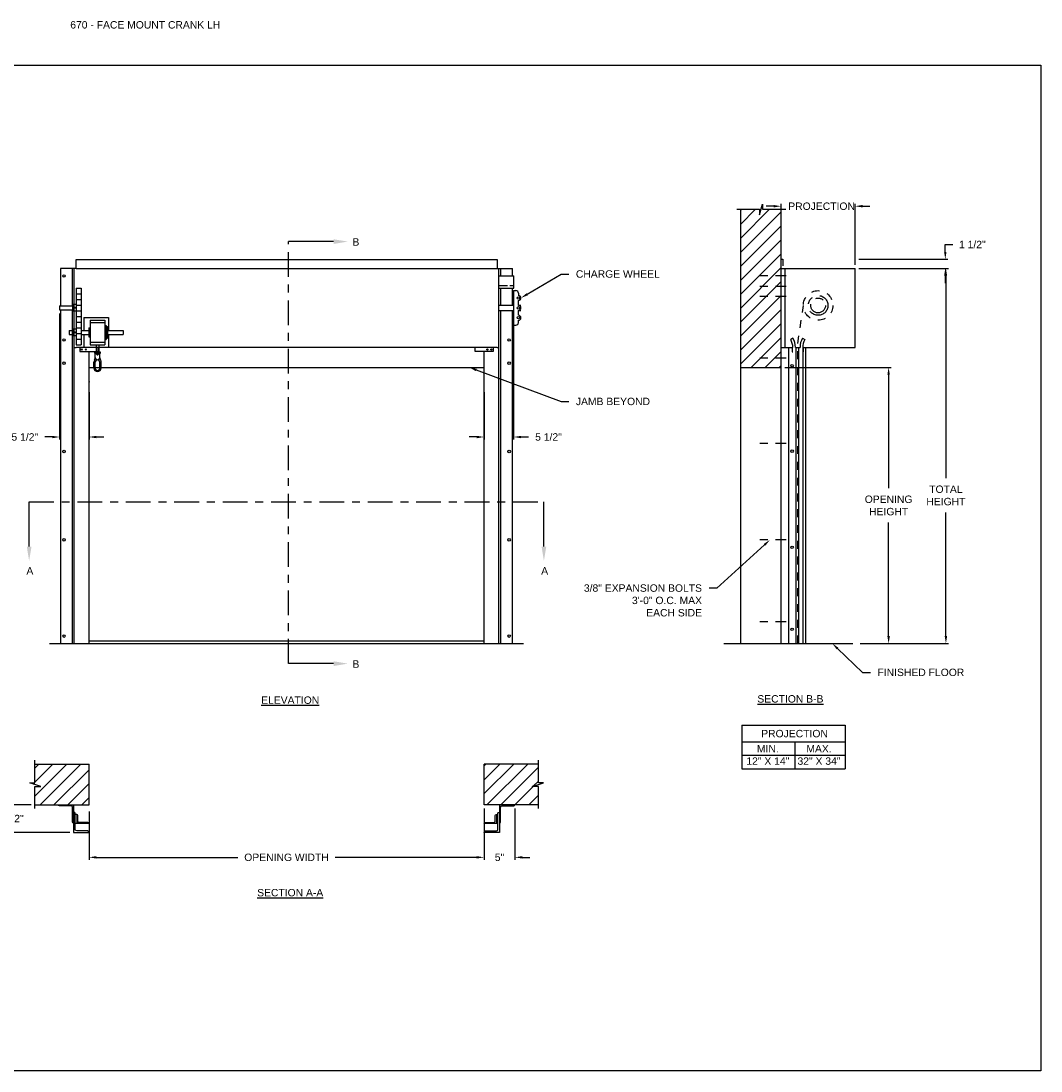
# Model space of a CAD drawing. Header units: inches. Extents: x 169.6 to 213.8, y 195 to 266.5.
# Tile 53 of 61: x 176.2 to 189.1, y 234.4 to 247.7. Entities that reach past the tile are written whole.
import ezdxf
from ezdxf import colors
from ezdxf.entities.mleader import LeaderData, LeaderLine
from ezdxf.math import Vec2, Vec3

# ---------------------------------------------------------------- set-up
doc = ezdxf.new("R2010")
doc.units = ezdxf.units.IN
doc.header["$LTSCALE"] = 0.25
doc.header["$MEASUREMENT"] = 0
for name, pattern in [('CENTER', [2, 1.25, -0.25, 0.25, -0.25]), ('CENTER2', [1.125, 0.75, -0.125, 0.125, -0.125]), ('HIDDEN', [0.375, 0.25, -0.125])]:
    doc.linetypes.add(name, pattern=pattern)
for name, color, linetype in [('ANNOTATIONS', 1, 'Continuous'), ('CRANK LH', 7, 'Continuous'), ('SECTION CUTS', 6, 'CENTER')]:
    doc.layers.add(name, color=color, linetype=linetype)
doc.styles.add('ARIAL', font='arial.ttf', dxfattribs={"height": 0.09375})
doc.styles.get("Standard").update_dxf_attribs({"font": 'romans.shx'})
doc.dimstyles.new('STANDARD$0', dxfattribs={"dimtxt": 0.09375, "dimasz": 0.09375, "dimexe": 0.03125, "dimexo": 0.046875, "dimgap": 0.09, "dimtad": 0, "dimtih": 1, "dimtoh": 1, "dimdec": 4, "dimzin": 0, "dimdsep": 46, "dimtxsty": 'ARIAL', "dimcen": 0.09, "dimadec": 0, "dimazin": 0, "dimtfac": 1, "dimtdec": 4, "dimtofl": 0, "dimtmove": 0, "dimatfit": 1, "dimfxl": 1, "dimtolj": 1, "dimtzin": 0, "dimarcsym": 0})
pattern_1 = [(45, (-16.66299, -18.75022), (-0.08838835, 0.08838835), [])]

# ---------------------------------------------------------------- blocks, each defined once
blk = doc.blocks.new('*D14')
at = {"layer": 'ANNOTATIONS', "color": 0, "lineweight": -2, "transparency": 16777216}
for p, q in [((176.668, 244.014), (176.668, 242.42)), ((177.04, 243.018), (177.04, 242.42)), ((176.574, 242.452), (176.48, 242.452)), ((177.134, 242.452), (177.228, 242.452))]:
    blk.add_line(p, q, dxfattribs=at)
at = {"layer": 'ANNOTATIONS', "color": 0, "transparency": 16777216}
for points in [[(176.574, 242.467), (176.574, 242.436), (176.668, 242.452)], [(177.134, 242.467), (177.134, 242.436), (177.04, 242.452)]]:
    blk.add_solid(points, dxfattribs=at)
at = {"layer": 'defpoints', "color": 0, "transparency": 16777216}
for p in [(176.668, 244.061), (177.04, 243.065), (176.668, 242.452)]:
    blk.add_point(p, dxfattribs=at)
at = {"layer": 'ANNOTATIONS', "color": 0, "transparency": 16777216, "insert": (176.227, 242.452), "char_height": 0.0938, "attachment_point": 5, "style": 'ARIAL'}
blk.add_mtext('\\A1;5 1/2"', dxfattribs=at)
blk = doc.blocks.new('*D15')
at = {"layer": 'ANNOTATIONS', "color": 0, "lineweight": -2, "transparency": 16777216}
for p, q in [((182.415, 244.009), (182.415, 242.42)), ((182.04, 243.018), (182.04, 242.42)), ((181.947, 242.452), (181.853, 242.452)), ((182.509, 242.452), (182.603, 242.452))]:
    blk.add_line(p, q, dxfattribs=at)
at = {"layer": 'ANNOTATIONS', "color": 0, "transparency": 16777216}
for points in [[(181.947, 242.467), (181.947, 242.436), (182.04, 242.452)], [(182.509, 242.467), (182.509, 242.436), (182.415, 242.452)]]:
    blk.add_solid(points, dxfattribs=at)
at = {"layer": 'defpoints', "color": 0, "transparency": 16777216}
for p in [(182.415, 244.056), (182.04, 243.065), (182.04, 242.452)]:
    blk.add_point(p, dxfattribs=at)
at = {"layer": 'ANNOTATIONS', "color": 0, "transparency": 16777216, "insert": (182.856, 242.452), "char_height": 0.0938, "attachment_point": 5, "style": 'ARIAL'}
blk.add_mtext('\\A1;5 1/2"', dxfattribs=at)
blk = doc.blocks.new('*D10')
at = {"layer": 'ANNOTATIONS', "color": 0, "lineweight": -2, "transparency": 16777216}
for p, q in [((176.044, 237.889), (176.044, 237.983)), ((176.306, 237.795), (176.013, 237.795)), ((176.798, 237.444), (176.013, 237.444)), ((176.044, 237.35), (176.044, 237.256))]:
    blk.add_line(p, q, dxfattribs=at)
at = {"layer": 'ANNOTATIONS', "color": 0, "transparency": 16777216}
for points in [[(176.029, 237.889), (176.06, 237.889), (176.044, 237.795)], [(176.029, 237.35), (176.06, 237.35), (176.044, 237.444)]]:
    blk.add_solid(points, dxfattribs=at)
at = {"layer": 'defpoints', "color": 0, "transparency": 16777216}
for p in [(176.353, 237.795), (176.044, 237.444), (176.845, 237.444)]:
    blk.add_point(p, dxfattribs=at)
at = {"layer": 'ANNOTATIONS', "color": 0, "transparency": 16777216, "insert": (176.044, 237.62), "char_height": 0.0938, "attachment_point": 5, "style": 'ARIAL'}
blk.add_mtext('\\A1;4 1/2"', dxfattribs=at)
blk = doc.blocks.new('*D11')
at = {"layer": 'ANNOTATIONS', "color": 0, "lineweight": -2, "transparency": 16777216}
for p, q in [((182.04, 237.749), (182.04, 237.098)), ((182.431, 237.749), (182.431, 237.098)), ((181.947, 237.129), (181.853, 237.129)), ((182.525, 237.129), (182.619, 237.129))]:
    blk.add_line(p, q, dxfattribs=at)
at = {"layer": 'ANNOTATIONS', "color": 0, "transparency": 16777216}
for points in [[(181.947, 237.145), (181.947, 237.114), (182.04, 237.129)], [(182.525, 237.145), (182.525, 237.114), (182.431, 237.129)]]:
    blk.add_solid(points, dxfattribs=at)
at = {"layer": 'defpoints', "color": 0, "transparency": 16777216}
for p in [(182.04, 237.795), (182.431, 237.795), (182.431, 237.129)]:
    blk.add_point(p, dxfattribs=at)
at = {"layer": 'ANNOTATIONS', "color": 0, "transparency": 16777216, "insert": (182.236, 237.129), "char_height": 0.0938, "attachment_point": 5, "style": 'ARIAL'}
blk.add_mtext('\\A1;5"', dxfattribs=at)
blk = doc.blocks.new('*D12')
at = {"layer": 'ANNOTATIONS', "color": 0, "lineweight": -2, "transparency": 16777216}
for p, q in [((185.706, 245.374), (185.612, 245.374)), ((185.8, 244.749), (185.8, 245.405)), ((186.737, 244.634), (186.737, 245.405)), ((186.831, 245.374), (186.925, 245.374))]:
    blk.add_line(p, q, dxfattribs=at)
at = {"layer": 'ANNOTATIONS', "color": 0, "transparency": 16777216}
for points in [[(185.706, 245.39), (185.706, 245.359), (185.8, 245.374)], [(186.831, 245.39), (186.831, 245.359), (186.737, 245.374)]]:
    blk.add_solid(points, dxfattribs=at)
at = {"layer": 'defpoints', "color": 0, "transparency": 16777216}
for p in [(186.737, 245.374), (185.8, 244.702), (186.737, 244.587)]:
    blk.add_point(p, dxfattribs=at)
at = {"layer": 'ANNOTATIONS', "color": 0, "transparency": 16777216, "insert": (186.313, 245.374), "char_height": 0.09375, "attachment_point": 5, "style": 'ARIAL'}
blk.add_mtext('\\A1;PROJECTION', dxfattribs=at)
blk = doc.blocks.new('*D13')
at = {"layer": 'ANNOTATIONS', "color": 0, "lineweight": -2, "transparency": 16777216}
for p, q in [((187.879, 244.796), (187.879, 244.889)), ((187.879, 244.889), (187.972, 244.889)), ((186.784, 244.702), (187.91, 244.702)), ((186.784, 244.587), (187.91, 244.587)), ((187.879, 244.493), (187.879, 244.399))]:
    blk.add_line(p, q, dxfattribs=at)
at = {"layer": 'ANNOTATIONS', "color": 0, "transparency": 16777216}
for points in [[(187.863, 244.796), (187.894, 244.796), (187.879, 244.702)], [(187.863, 244.493), (187.894, 244.493), (187.879, 244.587)]]:
    blk.add_solid(points, dxfattribs=at)
at = {"layer": 'defpoints', "color": 0, "transparency": 16777216}
for p in [(186.737, 244.702), (187.879, 244.702), (186.737, 244.587)]:
    blk.add_point(p, dxfattribs=at)
at = {"layer": 'ANNOTATIONS', "color": 0, "transparency": 16777216, "insert": (188.221, 244.889), "char_height": 0.0938, "attachment_point": 5, "style": 'ARIAL'}
blk.add_mtext('\\A1;1 1/2"', dxfattribs=at)
blk = doc.blocks.new('*D16')
at = {"layer": 'ANNOTATIONS', "color": 0, "lineweight": -2, "transparency": 16777216}
for p, q in [((185.847, 243.333), (187.192, 243.333)), ((187.161, 243.24), (187.161, 241.803)), ((187.161, 239.931), (187.161, 241.368)), ((186.8, 239.837), (187.192, 239.837))]:
    blk.add_line(p, q, dxfattribs=at)
at = {"layer": 'ANNOTATIONS', "color": 0, "transparency": 16777216}
for points in [[(187.145, 243.24), (187.177, 243.24), (187.161, 243.333)], [(187.145, 239.931), (187.177, 239.931), (187.161, 239.837)]]:
    blk.add_solid(points, dxfattribs=at)
at = {"layer": 'defpoints', "color": 0, "transparency": 16777216}
for p in [(185.8, 243.333), (187.161, 243.333), (186.753, 239.837)]:
    blk.add_point(p, dxfattribs=at)
at = {"layer": 'ANNOTATIONS', "color": 0, "transparency": 16777216, "insert": (187.161, 241.585), "char_height": 0.09375, "attachment_point": 5, "style": 'ARIAL'}
blk.add_mtext('\\A1;OPENING \\PHEIGHT', dxfattribs=at)
blk = doc.blocks.new('*D17')
at = {"layer": 'ANNOTATIONS', "color": 0, "lineweight": -2, "transparency": 16777216}
for p, q in [((186.784, 244.587), (187.918, 244.587)), ((187.886, 244.493), (187.886, 241.929)), ((187.886, 239.931), (187.886, 241.494)), ((186.8, 239.837), (187.918, 239.837))]:
    blk.add_line(p, q, dxfattribs=at)
at = {"layer": 'ANNOTATIONS', "color": 0, "transparency": 16777216}
for points in [[(187.871, 244.493), (187.902, 244.493), (187.886, 244.587)], [(187.871, 239.931), (187.902, 239.931), (187.886, 239.837)]]:
    blk.add_solid(points, dxfattribs=at)
at = {"layer": 'defpoints', "color": 0, "transparency": 16777216}
for p in [(186.737, 244.587), (186.753, 239.837), (187.886, 239.837)]:
    blk.add_point(p, dxfattribs=at)
at = {"layer": 'ANNOTATIONS', "color": 0, "transparency": 16777216, "insert": (187.886, 241.712), "char_height": 0.0938, "attachment_point": 5, "style": 'ARIAL'}
blk.add_mtext('\\A1;TOTAL\\PHEIGHT', dxfattribs=at)
blk = doc.blocks.new('*D18')
at = {"layer": 'ANNOTATIONS', "color": 0, "lineweight": -2, "transparency": 16777216}
for p, q in [((177.04, 237.709), (177.04, 237.098)), ((177.134, 237.129), (178.924, 237.129)), ((181.947, 237.129), (180.157, 237.129)), ((182.04, 237.176), (182.04, 237.161))]:
    blk.add_line(p, q, dxfattribs=at)
at = {"layer": 'ANNOTATIONS', "color": 0, "transparency": 16777216}
for points in [[(177.134, 237.145), (177.134, 237.114), (177.04, 237.129)], [(181.947, 237.145), (181.947, 237.114), (182.04, 237.129)]]:
    blk.add_solid(points, dxfattribs=at)
at = {"layer": 'defpoints', "color": 0, "transparency": 16777216}
for p in [(177.04, 237.756), (182.04, 237.129), (182.04, 237.129)]:
    blk.add_point(p, dxfattribs=at)
at = {"layer": 'ANNOTATIONS', "color": 0, "transparency": 16777216, "insert": (179.54, 237.129), "char_height": 0.09375, "attachment_point": 5, "style": 'ARIAL'}
blk.add_mtext('\\A1;OPENING WIDTH', dxfattribs=at)

msp = doc.modelspace()

# ---------------------------------------------------------------- hatches: boundary and pattern name
at = {"layer": 'CRANK LH', "linetype": 'Continuous'}
h = msp.add_hatch(dxfattribs=at)
h.set_pattern_fill('ANSI31', color=256, style=0)
h.set_pattern_definition([(45, (-16.02855, -18.75022), (-0.088388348, 0.088388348), [])])
h.paths.add_polyline_path([(185.79988, 244.60063), (185.79988, 245.33522), (185.56339, 245.33522), (185.56339, 245.39988), (185.52498, 245.26652), (185.52498, 245.33522), (185.28426, 245.33522), (185.28426, 244.78492)])
h.paths.add_polyline_path([(185.28426, 244.78492), (185.28426, 243.3335), (185.79988, 243.3335), (185.79988, 244.58687), (185.79988, 244.60063)])
at = {"layer": 'CRANK LH'}
h = msp.add_hatch(dxfattribs=at)
h.set_pattern_fill('ANSI31', color=256, style=0)
h.set_pattern_definition(pattern_1)
h.paths.add_polyline_path([(177.04044, 238.31102), (176.35294, 238.31102), (176.35294, 238.07382), (176.28883, 238.07382), (176.4309, 238.02691), (176.35294, 238.02691), (176.35294, 237.7954), (177.04044, 237.7954), (177.04044, 237.9579)])
h = msp.add_hatch(dxfattribs=at)
h.set_pattern_fill('ANSI31', color=256, style=0)
h.set_pattern_definition(pattern_1)
h.paths.add_polyline_path([(182.79204, 238.07382), (182.72794, 238.07382), (182.72794, 238.31102), (182.04044, 238.31102), (182.04044, 237.7954), (182.05861, 237.7954), (182.72794, 237.7954), (182.72794, 238.02691), (182.64997, 238.02691)])

# ---------------------------------------------------------------- linework, layer by layer
at = {"layer": 'ANNOTATIONS'}
for p, q in [((185.30183, 238.80278), (185.30183, 238.25141)), ((185.30183, 238.80278), (186.6096, 238.80278)), ((186.6096, 238.80278), (186.6096, 238.25141)), ((185.30183, 238.59131), (186.6096, 238.59131)), ((185.97468, 238.59131), (185.97468, 238.25141)), ((185.30183, 238.42136), (186.6096, 238.42136)), ((185.30183, 238.25141), (186.6096, 238.25141))]:
    msp.add_line(p, q, dxfattribs=at)
at = {"layer": 'CRANK LH', "linetype": 'Continuous'}
for p, q in [((185.23787, 245.33522), (185.52498, 245.33522)), ((185.28426, 245.33522), (185.28426, 239.83687)), ((185.52498, 245.26652), (185.56339, 245.39988)), ((185.52498, 245.33522), (185.52498, 245.26652)), ((185.56339, 245.39988), (185.56339, 245.33522)), ((185.56339, 245.33522), (185.85858, 245.33522)), ((185.79988, 239.83687), (185.79988, 245.33522)), ((185.79988, 244.70191), (185.82129, 244.70191)), ((185.82129, 244.70191), (185.82129, 244.61965)), ((176.87638, 244.58687), (176.68079, 244.58687)), ((176.68079, 244.58687), (176.68079, 244.11281)), ((176.8295, 244.11281), (176.8295, 244.58687)), ((176.85294, 239.83687), (176.85294, 244.58687)), ((182.2045, 244.58687), (182.40009, 244.58687)), ((182.22794, 239.83687), (182.22794, 244.58687)), ((182.25138, 244.49312), (182.25138, 244.58687)), ((182.40009, 244.49312), (182.40009, 244.58687)), ((185.79988, 244.58687), (186.73738, 244.58687)), ((185.85266, 243.58687), (185.85266, 244.58687)), ((186.73738, 243.58687), (186.73738, 244.58687)), ((182.22794, 244.49312), (182.41544, 244.49312)), ((182.41544, 244.33687), (182.41544, 244.49312)), ((182.33621, 244.36812), (182.22794, 244.36812)), ((182.22794, 244.33687), (182.41544, 244.33687)), ((182.25138, 244.11812), (182.25138, 244.33687)), ((182.41544, 244.36812), (182.36746, 244.36812)), ((182.40009, 244.11812), (182.40009, 244.33687)), ((182.41302, 244.30562), (182.41302, 243.86812)), ((182.41302, 244.30562), (182.44427, 244.30562)), ((182.47552, 244.27437), (182.47552, 244.24312)), ((182.41544, 244.11812), (182.22794, 244.11812)), ((182.41544, 244.05562), (182.41544, 244.11812)), ((182.47552, 244.11812), (182.47552, 244.18062)), ((182.50677, 244.11812), (182.47552, 244.11812)), ((176.68079, 244.06092), (176.68079, 239.83687)), ((176.8295, 239.83687), (176.8295, 244.06092)), ((182.22794, 244.05562), (182.41544, 244.05562)), ((182.25138, 239.83687), (182.25138, 244.05562)), ((182.40009, 239.83687), (182.40009, 244.05562)), ((182.47552, 244.05562), (182.50677, 244.05562)), ((182.47552, 243.99312), (182.47552, 244.05562)), ((176.97552, 243.96397), (176.97552, 243.80242)), ((177.05365, 243.93272), (177.05365, 243.62022)), ((177.24115, 243.93272), (177.24115, 243.62022)), ((177.25677, 243.86492), (177.25677, 243.68802)), ((177.2724, 243.8493), (177.2724, 243.70365)), ((177.28802, 243.96397), (177.28802, 243.80242)), ((182.41302, 243.86812), (182.44427, 243.86812)), ((182.47552, 243.89937), (182.47552, 243.93062)), ((176.97552, 243.75052), (176.97552, 243.58897)), ((177.03802, 243.83367), (177.03802, 243.71927)), ((177.28802, 243.75052), (177.28802, 243.58897)), ((176.85294, 243.58687), (176.87638, 243.58687)), ((176.92358, 243.58687), (176.92358, 243.53444)), ((177.13177, 243.62022), (177.13177, 243.52647)), ((177.15438, 243.53444), (177.15438, 243.58687)), ((177.16302, 243.62022), (177.16302, 243.52647)), ((181.92649, 243.53444), (181.92649, 243.58687)), ((182.1573, 243.58687), (182.1573, 243.53444)), ((182.2045, 243.58687), (182.22794, 243.58687)), ((185.79988, 243.58687), (185.94832, 243.58687)), ((185.89384, 243.58687), (185.89384, 239.83687)), ((185.95041, 243.70245), (185.9215, 243.68547)), ((185.94051, 243.58687), (185.94051, 243.52836)), ((185.98185, 243.58687), (186.03979, 243.58687)), ((185.98511, 243.58687), (185.98511, 239.83687)), ((186.01864, 243.58687), (186.01864, 239.83687)), ((186.07124, 243.70245), (186.10015, 243.68547)), ((186.07332, 243.58687), (186.73738, 243.58687)), ((186.07659, 243.58687), (186.07659, 239.83687)), ((186.08113, 243.58687), (186.08113, 243.52836)), ((186.11011, 243.58687), (186.11011, 239.83687)), ((176.92358, 243.53444), (177.15438, 243.53444)), ((177.04044, 239.83687), (177.04044, 243.53444)), ((177.11614, 243.46049), (177.11615, 243.51085)), ((177.11615, 243.51085), (177.17865, 243.51084)), ((177.17865, 243.46049), (177.17865, 243.51085)), ((182.1573, 243.53444), (181.92649, 243.53444)), ((182.04044, 239.83687), (182.04044, 243.53444)), ((185.94051, 243.52836), (185.94832, 243.52836)), ((186.08113, 243.52836), (186.07332, 243.52836)), ((177.04044, 243.3335), (182.04044, 243.3335)), ((177.10051, 243.32692), (177.10052, 243.39799)), ((177.17864, 243.32692), (177.17864, 243.39798)), ((177.19426, 243.32692), (177.19427, 243.39798)), ((185.28426, 243.3335), (185.79988, 243.3335)), ((185.07491, 239.83687), (186.70613, 239.83687)), ((176.35294, 238.07382), (176.35294, 238.3579)), ((182.72794, 238.07382), (182.72794, 238.3579)), ((176.4309, 238.02691), (176.28883, 238.07382)), ((176.28883, 238.07382), (176.35294, 238.07382)), ((176.35294, 237.74852), (176.35294, 238.02691)), ((176.35294, 238.02691), (176.4309, 238.02691)), ((182.64997, 238.02691), (182.79204, 238.07382)), ((182.72794, 238.02691), (182.64997, 238.02691)), ((182.79204, 238.07382), (182.72794, 238.07382)), ((182.72794, 237.74852), (182.72794, 238.02691)), ((176.84506, 237.7954), (176.84506, 237.44371)), ((182.23582, 237.7954), (182.23582, 237.44371)), ((176.88413, 237.67327), (176.86459, 237.67327)), ((182.19674, 237.67327), (182.21628, 237.67327)), ((176.84506, 237.56094), (176.84506, 237.56094)), ((177.04044, 237.55604), (176.86459, 237.55604)), ((182.23582, 237.56094), (182.23582, 237.56094))]:
    msp.add_line(p, q, dxfattribs=at)
at = {"layer": 'CRANK LH'}
for p, q in [((176.87638, 244.58687), (176.87638, 244.69819)), ((176.87638, 244.69819), (182.2045, 244.69819)), ((182.2045, 244.69819), (182.2045, 244.58687)), ((176.87638, 244.58687), (182.2045, 244.58687)), ((182.22794, 243.58687), (182.22794, 244.58687)), ((176.87638, 244.33784), (176.93857, 244.33784)), ((176.87638, 244.33784), (176.87638, 243.61784)), ((176.87638, 244.26584), (176.93857, 244.26584)), ((176.93857, 244.33784), (176.93857, 243.61784)), ((176.66773, 244.11281), (176.85294, 244.11281)), ((176.66773, 244.11281), (176.66773, 244.06092)), ((176.83267, 244.12828), (176.83267, 244.04545)), ((176.87638, 244.12828), (176.83267, 244.12828)), ((176.87638, 244.19384), (176.93857, 244.19384)), ((176.87638, 244.12184), (176.93857, 244.12184)), ((176.66773, 244.06092), (176.85294, 244.06092)), ((176.87638, 244.04545), (176.83267, 244.04545)), ((176.87638, 244.04984), (176.93857, 244.04984)), ((176.87638, 243.97784), (176.93857, 243.97784)), ((176.87638, 243.90584), (176.93857, 243.90584)), ((176.97552, 243.96397), (177.28802, 243.96397)), ((177.05365, 243.93272), (177.24115, 243.93272)), ((177.05365, 243.90147), (177.24115, 243.90147)), ((177.24115, 243.86492), (177.25677, 243.86492)), ((177.25677, 243.8493), (177.2724, 243.8493)), ((176.79032, 243.80242), (176.79032, 243.75052)), ((176.79032, 243.80242), (176.83267, 243.80242)), ((176.79032, 243.75052), (176.83267, 243.75052)), ((176.87638, 243.81578), (176.83267, 243.81578)), ((176.83267, 243.81578), (176.83267, 243.73295)), ((176.87638, 243.73295), (176.83267, 243.73295)), ((176.87638, 243.83384), (176.93857, 243.83384)), ((176.87638, 243.76184), (176.93857, 243.76184)), ((176.93857, 243.80242), (177.03802, 243.80242)), ((176.93857, 243.75052), (177.03802, 243.75052)), ((177.03802, 243.83367), (177.05365, 243.83367)), ((177.03802, 243.71927), (177.05365, 243.71927)), ((177.2724, 243.80242), (177.47323, 243.80242)), ((177.2724, 243.75052), (177.47323, 243.75052)), ((177.47323, 243.80242), (177.47323, 243.75052)), ((176.87638, 243.68984), (176.93857, 243.68984)), ((176.87638, 243.61784), (176.93857, 243.61784)), ((182.2045, 243.58687), (176.87638, 243.58687)), ((176.97552, 243.58897), (177.13177, 243.58897)), ((177.05365, 243.65147), (177.24115, 243.65147)), ((177.05365, 243.62022), (177.24115, 243.62022)), ((177.16302, 243.58897), (177.28802, 243.58897)), ((177.24115, 243.68802), (177.25677, 243.68802)), ((177.25677, 243.70365), (177.2724, 243.70365)), ((177.11615, 243.52647), (177.17865, 243.52647)), ((177.11614, 243.32692), (177.11614, 243.39799)), ((182.04044, 239.86812), (177.04044, 239.86812)), ((176.54044, 239.83687), (182.54044, 239.83687)), ((176.35294, 238.31102), (177.04044, 238.31102)), ((177.04044, 237.7954), (177.04044, 238.31102)), ((182.04044, 237.7954), (182.04044, 238.31102)), ((182.72794, 238.31102), (182.04044, 238.31102)), ((176.35294, 237.7954), (177.04044, 237.7954)), ((182.72794, 237.7954), (182.04044, 237.7954))]:
    msp.add_line(p, q, dxfattribs=at)
at = {"layer": 'CRANK LH', "linetype": 'CENTER2', "ltscale": 0.7}
for p, q in [((185.86238, 244.49312), (185.45613, 244.49312)), ((185.86238, 244.35752), (185.45613, 244.35752)), ((185.86238, 244.23136), (185.45613, 244.23136)), ((185.86238, 243.45213), (185.45613, 243.45213)), ((185.86238, 242.36812), (185.45613, 242.36812)), ((185.86238, 241.14937), (185.45613, 241.14937)), ((185.86238, 240.11182), (185.45613, 240.11182))]:
    msp.add_line(p, q, dxfattribs=at)
at = {"layer": 'CRANK LH', "linetype": 'HIDDEN'}
for p, q in [((186.01082, 243.63475), (186.08378, 244.11826)), ((186.01082, 239.83687), (186.01082, 243.63475))]:
    msp.add_line(p, q, dxfattribs=at)
at = {"layer": 'CRANK LH'}
for points in [[(176.8679, 244.0892), (176.86644, 244.09173), (176.86351, 244.09173), (176.86205, 244.0892), (176.86351, 244.08667), (176.86644, 244.08667)], [(176.8679, 243.7767), (176.86644, 243.77923), (176.86351, 243.77923), (176.86205, 243.7767), (176.86351, 243.77417), (176.86644, 243.77417)]]:
    msp.add_lwpolyline(points, close=True, dxfattribs=at)
at = {"layer": 'CRANK LH', "linetype": 'Continuous'}
for points in [[(176.84506, 237.56094, -0.41421356), (176.8304, 237.57559), (176.8304, 237.76609, 0.41421356), (176.81575, 237.78074), (176.66433, 237.78074, -0.41421356), (176.64968, 237.7954), (176.84506, 237.7954)], [(182.23582, 237.56094, 0.41421356), (182.25047, 237.57559), (182.25047, 237.76609, -0.41421356), (182.26513, 237.78074), (182.41655, 237.78074, 0.41421356), (182.4312, 237.7954), (182.23582, 237.7954)], [(176.84506, 237.44371), (177.04044, 237.44371, 0.41421356), (177.0209, 237.46325), (176.88413, 237.46325, -0.41421356), (176.86459, 237.48279), (176.86459, 237.68245, 0.41421356), (176.84506, 237.70199)], [(177.04044, 237.55604, 0.41421356), (177.02578, 237.57069), (176.91344, 237.57069, -0.41421356), (176.89879, 237.58534), (176.89879, 237.65861, 0.41421356), (176.88413, 237.67327), (176.88413, 237.55604)], [(182.23582, 237.44371), (182.04044, 237.44371, -0.41421356), (182.05998, 237.46325), (182.19674, 237.46325, 0.41421356), (182.21628, 237.48279), (182.21628, 237.68245, -0.41421356), (182.23582, 237.70199)], [(182.21628, 237.55604), (182.04044, 237.55604, -0.41421356), (182.05509, 237.57069), (182.16744, 237.57069, 0.41421356), (182.18209, 237.58534), (182.18209, 237.65861, -0.41421356), (182.19674, 237.67327), (182.19674, 237.55604)]]:
    msp.add_lwpolyline(points, format="xyb", dxfattribs=at)
for centre, radius in [((176.72353, 244.4918), 0.01562), ((176.72353, 243.68062), 0.01562), ((182.35735, 243.68062), 0.01563), ((176.94763, 243.56065), 0.00781), ((176.99881, 243.56065), 0.00781), ((177.1474, 243.49522), 0.00781), ((182.08207, 243.56065), 0.00781), ((182.13324, 243.56065), 0.00781), ((176.72353, 243.38687), 0.01562), ((182.35735, 243.38687), 0.01562), ((185.93948, 243.35637), 0.01562), ((176.72353, 242.26812), 0.01562), ((182.35735, 242.26812), 0.01562), ((185.93948, 242.27236), 0.01562), ((176.72353, 241.14937), 0.01562), ((182.35735, 241.14937), 0.01562), ((185.93948, 241.05361), 0.01562), ((185.93948, 240.01606), 0.01562), ((176.72353, 239.93062), 0.01562), ((182.35735, 239.93062), 0.01562)]:
    msp.add_circle(centre, radius, dxfattribs=at)
at = {"layer": 'CRANK LH', "linetype": 'HIDDEN'}
msp.add_circle((186.26863, 244.11812), 0.1875, dxfattribs=at)
at = {"layer": 'CRANK LH'}
for centre, radius in [((182.47552, 244.21187), 0.01562), ((176.86497, 244.0892), 0.0057), ((182.47552, 244.08687), 0.01562), ((182.47552, 243.96187), 0.01562), ((176.86497, 243.7767), 0.0057)]:
    msp.add_circle(centre, radius, dxfattribs=at)
at = {"layer": 'CRANK LH', "linetype": 'CENTER'}
for radius in [0.125, 0.09375]:
    msp.add_circle((186.26863, 244.11812), radius, dxfattribs=at)
at = {"layer": 'CRANK LH', "linetype": 'Continuous'}
for centre, radius, start, end in [((182.44427, 244.27437), 0.03125, 0, 90), ((182.47552, 244.21187), 0.03125, 270, 90), ((182.47552, 244.08687), 0.03125, 270, 90), ((182.47552, 243.96187), 0.03125, 270, 90), ((182.44427, 243.89937), 0.03125, 270, 0), ((185.75368, 243.58687), 0.19465, 0, 30.436314), ((185.75368, 243.58687), 0.22817, 0, 30.436314), ((186.26797, 243.58687), 0.22817, 149.563686, 180), ((186.26797, 243.58687), 0.19465, 149.563686, 180)]:
    msp.add_arc(centre, radius, start, end, dxfattribs=at)
at = {"layer": 'CRANK LH'}
for centre, radius, start, end in [((177.11615, 243.51866), 0.00781, 89.996489, 269.996489), ((177.08641, 243.44682), 0.03125, 321.314302, 12.632115), ((177.14739, 243.46048), 0.03125, 179.996489, 359.996489), ((177.20838, 243.44681), 0.03125, 167.360864, 218.678677), ((177.17865, 243.51866), 0.00781, 269.996489, 89.996489), ((177.14739, 243.32692), 0.04688, 179.996489, 359.996489), ((177.14739, 243.39798), 0.04688, 141.314302, 179.996489), ((177.14739, 243.39798), 0.03125, 359.996489, 179.996489), ((177.14739, 243.32692), 0.03125, 179.996489, 359.996489), ((177.14739, 243.39798), 0.04688, 359.996489, 38.678677)]:
    msp.add_arc(centre, radius, start, end, dxfattribs=at)
at = {"layer": 'CRANK LH', "linetype": 'ByBlock'}
msp.add_point((177.04044, 243.14937), dxfattribs=at)
at = {"layer": 'defpoints'}
msp.add_lwpolyline([(189.08986, 234.42383), (169.61998, 234.42383), (169.61998, 247.15894), (189.08986, 247.15894)], close=True, dxfattribs=at)
at = {"layer": 'SECTION CUTS'}
for p, q in [((179.56695, 239.58203), (179.56695, 244.92624)), ((176.28212, 241.63287), (182.79808, 241.63287))]:
    msp.add_line(p, q, dxfattribs=at)

# ---------------------------------------------------------------- texts
at = {"layer": 'ANNOTATIONS', "insert": (176.80234, 247.71797), "char_height": 0.09375, "width": 6.6097632, "attachment_point": 1, "line_spacing_factor": 0.86134, "style": 'ARIAL'}
msp.add_mtext('670 - FACE MOUNT CRANK LH', dxfattribs=at)
at = {"layer": 'ANNOTATIONS', "char_height": 0.09375, "attachment_point": 2, "style": 'ARIAL'}
for s, insert, width in [('{\\LELEVATION}', (179.58646, 239.16695), 3.0834986), ('{\\LSECTION B-B}', (185.91787, 239.18292), 1.3823677), ('{\\LSECTION A-A}', (179.58646, 236.72912), 1.3823677)]:
    msp.add_mtext(s, dxfattribs=dict(at, insert=insert, width=width))
for s, width, insert in [('PROJECTION ', 1.7594917, (185.97052, 238.74335)), ('MIN.\\P12" X 14" ', 0.6711642, (185.6324, 238.55136)), ('MAX.\\P32" X 34"', 0.6567117, (186.27983, 238.55136))]:
    msp.add_mtext_dynamic_manual_height_columns(s, width=width, gutter_width=1.36268, heights=[0], dxfattribs=dict(at, insert=insert))
at = {"layer": 'SECTION CUTS', "style": 'ARIAL'}
for s, p in [('B', (180.37497, 244.87454)), ('A', (176.24765, 240.71043)), ('A', (182.7636, 240.71043)), ('B', (180.37497, 239.53034))]:
    msp.add_text(s, height=0.09375, dxfattribs=at).set_placement(p)

# ---------------------------------------------------------------- dimensions: what is measured, and where the dimension line sits
at = {"layer": 'ANNOTATIONS'}
for base, p1, p2, text, picture, middle in [((186.73738, 245.37419), (185.79988, 244.70191), (186.73738, 244.58687), 'PROJECTION', '*D12', (186.31269, 245.37419)), ((182.4312, 237.12929), (182.04044, 237.7954), (182.4312, 237.7954), '5"', '*D11', (182.23582, 237.12929))]:
    dim = msp.add_linear_dim(base=base, p1=p1, p2=p2, text=text, dimstyle='STANDARD$0', dxfattribs=at)
    dim.commit()
    dim.dimension.update_dxf_attribs({"geometry": picture, "text_midpoint": middle, "dimtype": 160})
for base, p1, p2, text, picture, middle in [((187.87864, 244.70191), (186.73738, 244.58687), (186.73738, 244.70191), '1 1/2"', '*D13', (188.22108, 244.88941)), ((187.16095, 243.3335), (186.75301, 239.83687), (185.79988, 243.3335), 'OPENING \\PHEIGHT', '*D16', (187.16095, 241.58518))]:
    dim = msp.add_linear_dim(base=base, p1=p1, p2=p2, angle=90, text=text, dimstyle='STANDARD$0', dxfattribs=at)
    dim.commit()
    dim.dimension.update_dxf_attribs({"geometry": picture, "text_midpoint": middle})
for base, p1, p2, angle, text, picture, middle in [((187.88645, 239.83687), (186.73738, 244.58687), (186.75301, 239.83687), 90, 'TOTAL\\PHEIGHT', '*D17', (187.88645, 241.71187)), ((176.66773, 242.45166), (177.04044, 243.06505), (176.66773, 244.06092), 180, '5 1/2"', '*D14', (176.22713, 242.45166)), ((182.04044, 242.45166), (182.41544, 244.05562), (182.04044, 243.06499), 180, '5 1/2"', '*D15', (182.85604, 242.45166)), ((176.04449, 237.44371), (176.35294, 237.7954), (176.84506, 237.44371), 90, '4 1/2"', '*D10', (176.04449, 237.61955))]:
    dim = msp.add_linear_dim(base=base, p1=p1, p2=p2, angle=angle, text=text, dimstyle='STANDARD$0', dxfattribs=at)
    dim.commit()
    dim.dimension.update_dxf_attribs({"geometry": picture, "text_midpoint": middle, "dimtype": 160})
dim = msp.add_linear_dim(base=(182.04044, 237.12929), p1=(177.04044, 237.75633), p2=(182.04044, 237.12929), text='OPENING WIDTH', dimstyle='STANDARD$0', dxfattribs=at)
dim.commit()
dim.dimension.update_dxf_attribs({"geometry": '*D18', "text_midpoint": (179.54044, 237.12929)})

# ---------------------------------------------------------------- leaders
ml = msp.add_multileader_mtext('Standard', dxfattribs=at)
ml.set_content('CHARGE WHEEL', color=256, style='ARIAL')
ml.set_leader_properties()
ml.build(insert=Vec2(0, 0))
ml.multileader.update_dxf_attribs({"dogleg_length": 0.36, "arrow_head_size": 0.09375})
ctx = ml.context
ctx.base_point, ctx.char_height, ctx.arrow_head_size, ctx.landing_gap_size, ctx.plane_origin = Vec3(183.11247, 244.51557), 0.09375, 0.09375, 0.09, Vec3(181.879, 244.08234)
notes = []
notes.append((ctx, [(0, (1, 1, 0), (183.01452, 244.51557), (1, 0), 0.09796, [(0, [(182.50677, 244.21187)], 0, [])])]))
ctx.mtext.insert, ctx.mtext.flow_direction = Vec3(183.20247, 244.56324), 5
ml = msp.add_multileader_mtext('Standard', dxfattribs=at)
ml.set_content('JAMB BEYOND', color=256, style='ARIAL')
ml.set_leader_properties()
ml.build(insert=Vec2(0, 0))
ml.multileader.update_dxf_attribs({"dogleg_length": 0.36, "arrow_head_size": 0.09375})
ctx = ml.context
ctx.base_point, ctx.char_height, ctx.arrow_head_size, ctx.landing_gap_size, ctx.plane_origin = Vec3(183.11247, 242.90172), 0.09375, 0.09375, 0.09, Vec3(181.879, 242.46849)
notes.append((ctx, [(0, (1, 1, 0), (183.01452, 242.90172), (1, 0), 0.09796, [(0, [(181.85323, 243.3335)], 0, [])])]))
ctx.mtext.insert, ctx.mtext.flow_direction = Vec3(183.20247, 242.94939), 5
ml = msp.add_multileader_mtext('Standard', dxfattribs=at)
ml.set_content('3/8" EXPANSION BOLTS\\P3\'-0" O.C. MAX\\PEACH SIDE', color=256, style='ARIAL')
ml.set_leader_properties()
ml.build(insert=Vec2(0, 0))
ml.multileader.update_dxf_attribs({"dogleg_length": 0.36, "arrow_head_size": 0.09375})
ctx = ml.context
ctx.base_point, ctx.char_height, ctx.arrow_head_size, ctx.landing_gap_size, ctx.plane_origin = Vec3(183.2262, 240.53839), 0.09375, 0.09375, 0.09, Vec3(182.99548, 240.46327)
ctx.text_align_type = 2
notes.append((ctx, [(1, (1, 1, 0), (184.98676, 240.53839), (-1, 0), 0.09796, [(0, [(185.65926, 241.14937)], 0, [])])]))
ctx.mtext.insert, ctx.mtext.width, ctx.mtext.alignment, ctx.mtext.flow_direction = Vec3(184.7988, 240.58607), 1.5321608, 3, 5
ml = msp.add_multileader_mtext('Standard', dxfattribs=at)
ml.set_content('FINISHED FLOOR', color=256, style='ARIAL')
ml.set_leader_properties()
ml.build(insert=Vec2(0, 0))
ml.multileader.update_dxf_attribs({"dogleg_length": 0.36, "arrow_head_size": 0.09375})
ctx = ml.context
ctx.base_point, ctx.char_height, ctx.arrow_head_size, ctx.landing_gap_size, ctx.plane_origin = Vec3(186.93007, 239.4708), 0.09375, 0.09375, 0.09, Vec3(186.14504, 239.03757)
notes.append((ctx, [(0, (1, 1, 0), (186.83212, 239.4708), (1, 0), 0.09796, [(0, [(186.44795, 239.83687)], 0, [])])]))
ctx.mtext.insert, ctx.mtext.flow_direction = Vec3(187.02007, 239.51847), 5
at = {"layer": 'SECTION CUTS'}
ml = msp.add_multileader_mtext('Standard', dxfattribs=at)
ml.set_content('', color=256)
ml.set_leader_properties()
ml.build(insert=Vec2(0, 0))
ml.multileader.update_dxf_attribs({"dogleg_length": 0, "arrow_head_size": 0.18})
ctx = ml.context
ctx.base_point, ctx.char_height, ctx.arrow_head_size, ctx.landing_gap_size, ctx.plane_origin, ctx.plane_x_axis, ctx.plane_y_axis = Vec3(179.56695, 244.92624), 0.18, 0.18, 0, Vec3(180.31647, 244.92624), Vec3(0, 1), Vec3(-1, 0)
notes.append((ctx, [(0, (1, 1, 0), (179.56695, 244.92624), (1, 0), 0, [(0, [(180.31647, 244.92624)], 0, [])])]))
ctx.mtext.insert, ctx.mtext.text_direction, ctx.mtext.rotation, ctx.mtext.flow_direction = Vec3(179.47695, 244.92624), Vec3(0, 1), 1.57079633, 5
ml = msp.add_multileader_mtext('Standard', dxfattribs=at)
ml.set_content('', color=256)
ml.set_leader_properties()
ml.build(insert=Vec2(0, 0))
ml.multileader.update_dxf_attribs({"dogleg_length": 0, "arrow_head_size": 0.18})
ctx = ml.context
ctx.base_point, ctx.char_height, ctx.arrow_head_size, ctx.landing_gap_size, ctx.plane_origin = Vec3(176.28212, 241.63287), 0.18, 0.18, 0, Vec3(176.28212, 240.88335)
notes.append((ctx, [(0, (1, 1, 0), (176.28212, 241.63287), (1, 0), 0, [(0, [(176.28212, 240.88335)], 0, [])])]))
ctx.mtext.insert, ctx.mtext.flow_direction = Vec3(176.28212, 241.72287), 5
ml = msp.add_multileader_mtext('Standard', dxfattribs=at)
ml.set_content('', color=256)
ml.set_leader_properties()
ml.build(insert=Vec2(0, 0))
ml.multileader.update_dxf_attribs({"dogleg_length": 0, "arrow_head_size": 0.18})
ctx = ml.context
ctx.base_point, ctx.char_height, ctx.arrow_head_size, ctx.landing_gap_size, ctx.plane_origin = Vec3(182.79808, 241.63287), 0.18, 0.18, 0, Vec3(182.79808, 240.88335)
notes.append((ctx, [(0, (1, 1, 0), (182.79808, 241.63287), (1, 0), 0, [(0, [(182.79808, 240.88335)], 0, [])])]))
ctx.mtext.insert, ctx.mtext.flow_direction = Vec3(182.79808, 241.72287), 5
ml = msp.add_multileader_mtext('Standard', dxfattribs=at)
ml.set_content('', color=256)
ml.set_leader_properties()
ml.build(insert=Vec2(0, 0))
ml.multileader.update_dxf_attribs({"dogleg_length": 0, "arrow_head_size": 0.18})
ctx = ml.context
ctx.base_point, ctx.char_height, ctx.arrow_head_size, ctx.landing_gap_size, ctx.plane_origin, ctx.plane_x_axis, ctx.plane_y_axis = Vec3(179.56695, 239.58203), 0.18, 0.18, 0, Vec3(180.31647, 239.58203), Vec3(0, 1), Vec3(-1, 0)
notes.append((ctx, [(0, (1, 1, 0), (179.56695, 239.58203), (1, 0), 0, [(0, [(180.31647, 239.58203)], 0, [])])]))
ctx.mtext.insert, ctx.mtext.text_direction, ctx.mtext.rotation, ctx.mtext.flow_direction = Vec3(179.47695, 239.58203), Vec3(0, 1), 1.57079633, 5
for ctx, leaders in notes:
    for number, flags, end, landing, length, lines in leaders:
        leader = LeaderData()
        leader.index, (leader.has_last_leader_line, leader.has_dogleg_vector, leader.attachment_direction) = number, flags
        leader.last_leader_point, leader.dogleg_vector, leader.dogleg_length = Vec3(end), Vec3(landing), length
        for number, points, colour, breaks in lines:
            line = LeaderLine()
            line.index, line.vertices, line.color, line.breaks = number, Vec3.list(points), colors.encode_raw_color(colour), breaks
            leader.lines.append(line)
        ctx.leaders.append(leader)

doc.saveas('drawing.dxf')
